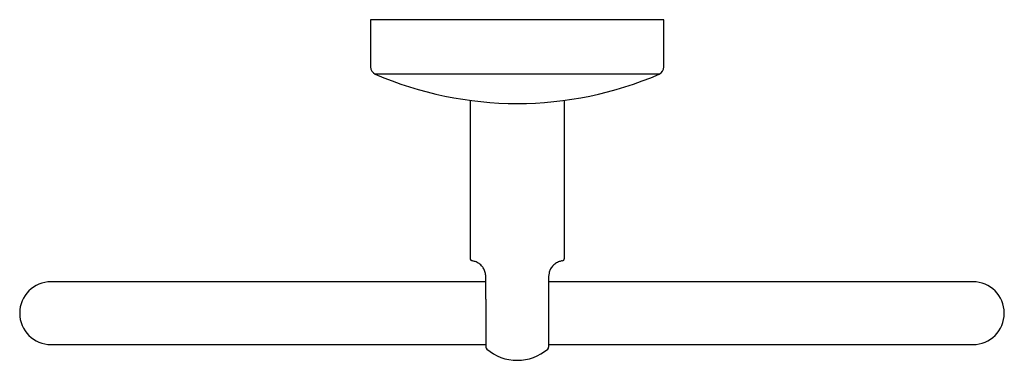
# Model space of a CAD drawing. Header units: millimetres. Extents: x 3964.078 to 3964.266, y 1940.578 to 1940.643.
import ezdxf

# ---------------------------------------------------------------- set-up
doc = ezdxf.new("R2010")
doc.units = ezdxf.units.MM
doc.layers.add('SANINDUSA', color=3, linetype='Continuous')

msp = doc.modelspace()

# ---------------------------------------------------------------- linework, layer by layer
at = {"layer": 'SANINDUSA'}
for p, q in [((3964.14489, 1940.64321), (3964.14489, 1940.63419)), ((3964.20089, 1940.64321), (3964.14489, 1940.64321)), ((3964.20089, 1940.63419), (3964.20089, 1940.64321)), ((3964.19999, 1940.63281), (3964.1458, 1940.63281)), ((3964.16389, 1940.62781), (3964.16389, 1940.59768)), ((3964.18189, 1940.59768), (3964.18189, 1940.62781)), ((3964.16689, 1940.59321), (3964.08389, 1940.59321)), ((3964.16689, 1940.58986), (3964.16689, 1940.59421)), ((3964.17889, 1940.59421), (3964.17889, 1940.58721)), ((3964.25989, 1940.59321), (3964.17889, 1940.59321)), ((3964.16689, 1940.58986), (3964.16689, 1940.58073)), ((3964.17889, 1940.58721), (3964.17889, 1940.58073)), ((3964.08389, 1940.58121), (3964.16689, 1940.58121)), ((3964.17889, 1940.58121), (3964.25989, 1940.58121))]:
    msp.add_line(p, q, dxfattribs=at)
for centre, radius, start, end in [((3964.14639, 1940.63419), 0.0015, 180, 246.6399), ((3964.19939, 1940.63419), 0.0015, 293.3601, 0), ((3964.17289, 1940.69555), 0.06833, 246.6399, 270), ((3964.17289, 1940.69555), 0.06833, 270, 293.3601), ((3964.16439, 1940.59768), 0.0005, 180, 261.7868), ((3964.18139, 1940.59768), 0.0005, 278.2132, 0), ((3964.08389, 1940.58721), 0.006, 90, 270), ((3964.25989, 1940.58721), 0.006, 270, 90), ((3964.16739, 1940.58073), 0.0005, 180, 229.6798), ((3964.17289, 1940.58721), 0.009, 229.6798, 270), ((3964.17289, 1940.58721), 0.009, 270, 310.3202), ((3964.17839, 1940.58073), 0.0005, 310.3202, 0)]:
    msp.add_arc(centre, radius, start, end, dxfattribs=at)
for points, knots in [([(3964.16689, 1940.59421), (3964.16687, 1940.59448), (3964.16683, 1940.59502), (3964.16651, 1940.59574), (3964.16602, 1940.59638), (3964.16531, 1940.5969), (3964.16473, 1940.59711), (3964.16438, 1940.59717), (3964.16434, 1940.59718), (3964.16432, 1940.59718)], [0, 0, 0, 0, 0.093976, 0.189461, 0.290742, 0.442869, 0.671731, 0.834012, 1, 1, 1, 1]), ([(3964.18146, 1940.59718), (3964.18144, 1940.59718), (3964.18141, 1940.59717), (3964.18106, 1940.59711), (3964.18049, 1940.59691), (3964.17979, 1940.5964), (3964.17928, 1940.59576), (3964.17905, 1940.5952), (3964.17892, 1940.5947), (3964.1789, 1940.59442), (3964.17889, 1940.59421)], [0, 0, 0, 0, 0.162131, 0.327785, 0.549881, 0.69936, 0.814113, 0.903593, 0.926133, 1, 1, 1, 1])]:
    msp.add_open_spline(points, degree=3, knots=knots, dxfattribs=at)

doc.saveas('drawing.dxf')
